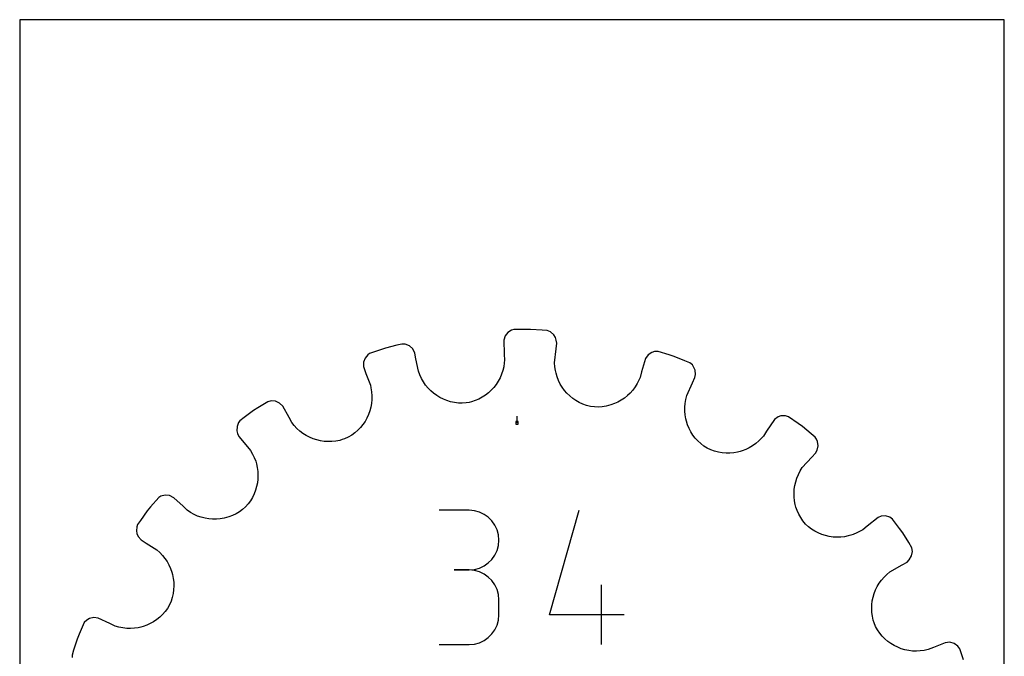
# Model space of a CAD drawing. Extents: x 0 to 216, y 0 to 279.
# Tile 2 of 2: x 0 to 216, y 140 to 279. Entities that reach past the tile are written whole.
import ezdxf

# ---------------------------------------------------------------- set-up
doc = ezdxf.new("R2010")
doc.units = 0

msp = doc.modelspace()

# ---------------------------------------------------------------- linework, layer by layer
at = {"layer": 'annotation', "color": 1}
for p, q in [((109.051908, 190.959435), (109.051908, 192.388185)), ((98.53168, 171.760015), (91.983149, 171.760015)), ((99.709449, 171.654301), (98.53168, 171.760015)), ((100.817689, 171.349649), (99.709449, 171.654301)), ((101.837967, 170.864795), (100.817689, 171.349649)), ((102.751851, 170.218478), (101.837967, 170.864795)), ((116.138834, 148.860499), (122.678118, 171.794228)), ((103.540907, 169.429435), (102.751851, 170.218478)), ((104.186704, 168.516401), (103.540907, 169.429435)), ((104.670809, 167.498114), (104.186704, 168.516401)), ((104.974789, 166.393312), (104.670809, 167.498114)), ((105.080212, 165.220731), (104.974789, 166.393312)), ((104.974789, 164.042645), (105.080212, 165.220731)), ((105.080212, 165.220731), (105.080212, 165.220731)), ((104.186704, 161.912047), (104.670809, 162.933555)), ((104.670809, 162.933555), (104.974789, 164.042645)), ((101.837967, 159.558858), (102.751851, 160.206113)), ((102.751851, 160.206113), (103.540907, 160.996705)), ((103.540907, 160.996705), (104.186704, 161.912047)), ((98.53168, 158.662953), (95.252791, 158.662953)), ((95.252791, 158.662953), (98.53168, 158.662953)), ((98.53168, 158.662953), (99.709449, 158.768693)), ((99.709449, 158.557238), (98.53168, 158.662953)), ((98.53168, 158.662953), (98.53168, 158.662953)), ((99.709449, 158.768693), (100.817689, 159.073523)), ((100.817689, 158.252586), (99.709449, 158.557238)), ((100.817689, 159.073523), (101.837967, 159.558858)), ((101.837967, 157.767733), (100.817689, 158.252586)), ((102.751851, 157.121416), (101.837967, 157.767733)), ((103.540907, 156.332372), (102.751851, 157.121416)), ((104.186704, 155.419338), (103.540907, 156.332372)), ((104.670809, 154.401052), (104.186704, 155.419338)), ((104.974789, 153.29625), (104.670809, 154.401052)), ((105.080212, 152.123668), (104.974789, 153.29625)), ((127.604774, 142.30457), (127.604774, 155.401633)), ((105.080212, 148.844779), (105.080212, 152.123668)), ((105.080212, 152.123668), (105.080212, 152.123668)), ((104.670809, 146.56665), (104.974789, 147.671711)), ((104.974789, 147.671711), (105.080212, 148.844779)), ((132.512936, 148.860499), (116.138834, 148.860499)), ((103.540907, 144.635314), (104.186704, 145.548287)), ((104.186704, 145.548287), (104.670809, 146.56665)), ((99.709449, 142.411148), (100.817689, 142.715648)), ((100.817689, 142.715648), (101.837967, 143.200304)), ((101.837967, 143.200304), (102.751851, 143.846423)), ((102.751851, 143.846423), (103.540907, 144.635314)), ((91.983149, 142.305495), (98.53168, 142.305495)), ((98.53168, 142.305495), (99.709449, 142.411148)), ((98.53168, 142.305495), (98.53168, 142.305495))]:
    msp.add_line(p, q, dxfattribs=at)
at = {"layer": 'boundary', "color": 5}
for p, q in [((106.459638, 210.006819), (106.14011, 209.070991)), ((107.069065, 210.761918), (106.459638, 210.006819)), ((107.827388, 211.243831), (107.069065, 210.761918)), ((108.316122, 211.397854), (107.827388, 211.243831)), ((110.851137, 211.42427), (108.316122, 211.397854)), ((112.007266, 211.436317), (110.851137, 211.42427)), ((114.536542, 211.263684), (112.007266, 211.436317)), ((115.690053, 211.184952), (114.536542, 211.263684)), ((116.387554, 210.920202), (115.690053, 211.184952)), ((117.131107, 210.276567), (116.387554, 210.920202)), ((117.463302, 209.689113), (117.131107, 210.276567)), ((117.666575, 209.108899), (117.463302, 209.689113)), ((80.224227, 207.338126), (77.821432, 206.530003)), ((82.682858, 207.955876), (80.224227, 207.338126)), ((83.804152, 208.237609), (82.682858, 207.955876)), ((84.549344, 208.200872), (83.804152, 208.237609)), ((85.455806, 207.818905), (84.549344, 208.200872)), ((86.179901, 207.154709), (85.455806, 207.818905)), ((106.14011, 209.070991), (106.243919, 205.986226)), ((117.628048, 207.164842), (117.780093, 208.424134)), ((117.780093, 208.424134), (117.666575, 209.108899)), ((75.73609, 205.170992), (75.38965, 204.26445)), ((76.308526, 205.863778), (75.73609, 205.170992)), ((76.725604, 206.161447), (76.308526, 205.863778)), ((77.821432, 206.530003), (76.725604, 206.161447)), ((86.645235, 206.25765), (86.179901, 207.154709)), ((86.889759, 205.013014), (86.645235, 206.25765)), ((106.243919, 205.986226), (106.323076, 204.720204)), ((117.303536, 204.128107), (117.628048, 207.164842)), ((137.783147, 205.866543), (137.190157, 205.075422)), ((138.596441, 206.396867), (137.783147, 205.866543)), ((139.232808, 206.622774), (138.596441, 206.396867)), ((139.978733, 206.61607), (139.232808, 206.622774)), ((142.3979, 205.857872), (139.978733, 206.61607)), ((143.501194, 205.512085), (142.3979, 205.857872)), ((145.853374, 204.566375), (143.501194, 205.512085)), ((75.38965, 204.26445), (75.37497, 203.275766)), ((75.37497, 203.275766), (75.870568, 201.781048)), ((87.42592, 202.283934), (86.889759, 205.013014)), ((106.138386, 203.257805), (105.936547, 202.421516)), ((106.268429, 204.118442), (106.138386, 203.257805)), ((106.323076, 204.720204), (106.268429, 204.118442)), ((117.355407, 203.254198), (117.303536, 204.128107)), ((117.481374, 202.399372), (117.355407, 203.254198)), ((137.190157, 205.075422), (136.335716, 202.109627)), ((146.926119, 204.135072), (145.853374, 204.566375)), ((147.507544, 203.667504), (146.926119, 204.135072)), ((147.856788, 203.089544), (147.507544, 203.667504)), ((148.07726, 202.524235), (147.856788, 203.089544)), ((75.870568, 201.781048), (76.893435, 199.194721)), ((87.724566, 201.455901), (87.42592, 202.283934)), ((88.089232, 200.668622), (87.724566, 201.455901)), ((105.330393, 200.836596), (104.932239, 200.094971)), ((105.666129, 201.613185), (105.330393, 200.836596)), ((105.936547, 202.421516), (105.666129, 201.613185)), ((117.601724, 201.822147), (117.481374, 202.399372)), ((117.846497, 201.007576), (117.601724, 201.822147)), ((118.157486, 200.221479), (117.846497, 201.007576)), ((136.019756, 200.881051), (135.781868, 200.325611)), ((136.335716, 202.109627), (136.019756, 200.881051)), ((147.526836, 199.712588), (148.060645, 200.863343)), ((148.060645, 200.863343), (148.164208, 201.549653)), ((148.164208, 201.549653), (148.07726, 202.524235)), ((76.893435, 199.194721), (77.02754, 198.60549)), ((88.515598, 199.923697), (88.089232, 200.668622)), ((89.000158, 199.224561), (88.515598, 199.923697)), ((89.538986, 198.573365), (89.000158, 199.224561)), ((103.960897, 198.729732), (103.394309, 198.11393)), ((104.474583, 199.391271), (103.960897, 198.729732)), ((104.932239, 200.094971), (104.474583, 199.391271)), ((118.532056, 199.468344), (118.157486, 200.221479)), ((118.967004, 198.750674), (118.532056, 199.468344)), ((119.4599, 198.073614), (118.967004, 198.750674)), ((134.941685, 198.814208), (134.434762, 198.129054)), ((135.392156, 199.547318), (134.941685, 198.814208)), ((135.781868, 200.325611), (135.392156, 199.547318)), ((146.279682, 196.924615), (147.526836, 199.712588)), ((77.02754, 198.60549), (77.169601, 197.746715)), ((77.169601, 197.746715), (77.235958, 196.889033)), ((77.235958, 196.889033), (77.228657, 196.03673)), ((90.12785, 197.972416), (89.538986, 198.573365)), ((90.763228, 197.424411), (90.12785, 197.972416)), ((91.441083, 196.932293), (90.763228, 197.424411)), ((92.15788, 196.498775), (91.441083, 196.932293)), ((92.909261, 196.125478), (92.15788, 196.498775)), ((101.406836, 196.573198), (100.658927, 196.173517)), ((102.114047, 197.031963), (101.406836, 196.573198)), ((102.777713, 197.546847), (102.114047, 197.031963)), ((103.394309, 198.11393), (102.777713, 197.546847)), ((120.007099, 197.43914), (119.4599, 198.073614)), ((120.606576, 196.852169), (120.007099, 197.43914)), ((121.255047, 196.316021), (120.606576, 196.852169)), ((133.267478, 196.911799), (132.615037, 196.384266)), ((133.875375, 197.494192), (133.267478, 196.911799)), ((134.434762, 198.129054), (133.875375, 197.494192)), ((146.058919, 196.077428), (146.279682, 196.924615)), ((54.389967, 195.58113), (52.242294, 194.234097)), ((55.109992, 195.77677), (54.389967, 195.58113)), ((56.089866, 195.693421), (55.109992, 195.77677)), ((56.983635, 195.285447), (56.089866, 195.693421)), ((57.703574, 194.576059), (56.983635, 195.285447)), ((59.05692, 192.146119), (57.703574, 194.576059)), ((77.000047, 194.365588), (76.782171, 193.555381)), ((77.149338, 195.194183), (77.000047, 194.365588)), ((77.228657, 196.03673), (77.149338, 195.194183)), ((93.691575, 195.815903), (92.909261, 196.125478)), ((94.501037, 195.572138), (93.691575, 195.815903)), ((95.333662, 195.397105), (94.501037, 195.572138)), ((96.18587, 195.293528), (95.333662, 195.397105)), ((97.053169, 195.263094), (96.18587, 195.293528)), ((97.931842, 195.308602), (97.053169, 195.263094)), ((98.523259, 195.431597), (97.931842, 195.308602)), ((99.053184, 195.565903), (98.523259, 195.431597)), ((99.873361, 195.836626), (99.053184, 195.565903)), ((100.658927, 196.173517), (99.873361, 195.836626)), ((121.949462, 195.833881), (121.255047, 196.316021)), ((122.687233, 195.410206), (121.949462, 195.833881)), ((123.465423, 195.04811), (122.687233, 195.410206)), ((124.281137, 194.751484), (123.465423, 195.04811)), ((125.131199, 194.523565), (124.281137, 194.751484)), ((126.005058, 194.427176), (125.131199, 194.523565)), ((126.872354, 194.408158), (126.005058, 194.427176)), ((127.728247, 194.463069), (126.872354, 194.408158)), ((128.569029, 194.590141), (127.728247, 194.463069)), ((129.133354, 194.72532), (128.569029, 194.590141)), ((129.640908, 194.869703), (129.133354, 194.72532)), ((130.431129, 195.154232), (129.640908, 194.869703)), ((131.192881, 195.503091), (130.431129, 195.154232)), ((131.922204, 195.913886), (131.192881, 195.503091)), ((132.615037, 196.384266), (131.922204, 195.913886)), ((145.844993, 194.373325), (145.91453, 195.225453)), ((145.848634, 193.525283), (145.844993, 194.373325)), ((145.91453, 195.225453), (146.058919, 196.077428)), ((51.262817, 193.619764), (49.227488, 192.108316)), ((52.242294, 194.234097), (51.262817, 193.619764)), ((76.498017, 192.767707), (76.149546, 192.006681)), ((76.782171, 193.555381), (76.498017, 192.767707)), ((145.923582, 192.685111), (145.848634, 193.525283)), ((146.068258, 191.857475), (145.923582, 192.685111)), ((166.294454, 192.249881), (165.485876, 191.680527)), ((166.923699, 192.494306), (166.294454, 192.249881)), ((167.906655, 192.520868), (166.923699, 192.494306)), ((168.614142, 192.284138), (167.906655, 192.520868)), ((170.680534, 190.815418), (168.614142, 192.284138)), ((47.664254, 190.171609), (47.614889, 189.202336)), ((47.994317, 191.007235), (47.664254, 190.171609)), ((48.299248, 191.418999), (47.994317, 191.007235)), ((49.227488, 192.108316), (48.299248, 191.418999)), ((59.674132, 191.03791), (59.05692, 192.146119)), ((60.214079, 190.342969), (59.674132, 191.03791)), ((60.804286, 189.706601), (60.214079, 190.342969)), ((75.266221, 190.582127), (74.735481, 189.927007)), ((75.7384, 191.276688), (75.266221, 190.582127)), ((76.149546, 192.006681), (75.7384, 191.276688)), ((146.200151, 191.296406), (146.068258, 191.857475)), ((146.459647, 190.500415), (146.200151, 191.296406)), ((146.784344, 189.728123), (146.459647, 190.500415)), ((165.485876, 191.680527), (163.75668, 189.123789)), ((171.622941, 190.145588), (170.680534, 190.815418)), ((173.56771, 188.519211), (171.622941, 190.145588)), ((47.614889, 189.202336), (47.757216, 188.604247)), ((47.757216, 188.604247), (48.031551, 187.96665)), ((48.031551, 187.96665), (48.839702, 186.988986)), ((61.43959, 189.130487), (60.804286, 189.706601)), ((62.116419, 188.615049), (61.43959, 189.130487)), ((62.830319, 188.161894), (62.116419, 188.615049)), ((63.575996, 187.772464), (62.830319, 188.161894)), ((72.808131, 188.241802), (72.060706, 187.787435)), ((73.504469, 188.752591), (72.808131, 188.241802)), ((74.147741, 189.315658), (73.504469, 188.752591)), ((74.735481, 189.927007), (74.147741, 189.315658)), ((147.172794, 188.984145), (146.784344, 189.728123)), ((147.624015, 188.274311), (147.172794, 188.984145)), ((148.135382, 187.60085), (147.624015, 188.274311)), ((163.076547, 188.05299), (162.678821, 187.598468)), ((163.75668, 189.123789), (163.076547, 188.05299)), ((174.45465, 187.777479), (173.56771, 188.519211)), ((48.839702, 186.988986), (50.611716, 184.845287)), ((64.349559, 187.447972), (63.575996, 187.772464)), ((65.146261, 187.189493), (64.349559, 187.447972)), ((65.962164, 186.998192), (65.146261, 187.189493)), ((66.79205, 186.875624), (65.962164, 186.998192)), ((67.631921, 186.82283), (66.79205, 186.875624)), ((68.477194, 186.841175), (67.631921, 186.82283)), ((69.323213, 186.931912), (68.477194, 186.841175)), ((70.165423, 187.09639), (69.323213, 186.931912)), ((70.738443, 187.260676), (70.165423, 187.09639)), ((71.257197, 187.434323), (70.738443, 187.260676)), ((72.060706, 187.787435), (71.257197, 187.434323)), ((148.706239, 186.970191), (148.135382, 187.60085)), ((149.334271, 186.385111), (148.706239, 186.970191)), ((150.018275, 185.850843), (149.334271, 186.385111)), ((150.756308, 185.371492), (150.018275, 185.850843)), ((160.71899, 185.925891), (159.9907, 185.494843)), ((161.412782, 186.420712), (160.71899, 185.925891)), ((162.067676, 186.978717), (161.412782, 186.420712)), ((162.678821, 187.598468), (162.067676, 186.978717)), ((174.735233, 187.348837), (174.45465, 187.777479)), ((174.933252, 186.853454), (174.735233, 187.348837)), ((174.833107, 184.935943), (175.051713, 185.889861)), ((175.051713, 185.889861), (174.933252, 186.853454)), ((50.611716, 184.845287), (51.062288, 184.089799)), ((51.062288, 184.089799), (51.440379, 183.308875)), ((151.558063, 185.010226), (150.756308, 185.371492)), ((152.37652, 184.723508), (151.558063, 185.010226)), ((153.207592, 184.511286), (152.37652, 184.723508)), ((154.04656, 184.372344), (153.207592, 184.511286)), ((154.889092, 184.305998), (154.04656, 184.372344)), ((155.730328, 184.310351), (154.889092, 184.305998)), ((156.565679, 184.384857), (155.730328, 184.310351)), ((157.390912, 184.528789), (156.565679, 184.384857)), ((157.94739, 184.674531), (157.390912, 184.528789)), ((158.449014, 184.828587), (157.94739, 184.674531)), ((159.232639, 185.12884), (158.449014, 184.828587)), ((159.9907, 185.494843), (159.232639, 185.12884)), ((173.659489, 183.386095), (174.522765, 184.315602)), ((174.522765, 184.315602), (174.833107, 184.935943)), ((51.440379, 183.308875), (51.746197, 182.50704)), ((51.746197, 182.50704), (51.906834, 181.945313)), ((51.906834, 181.945313), (52.091536, 181.119595)), ((171.611892, 181.119928), (173.659489, 183.386095)), ((52.091536, 181.119595), (52.205226, 180.285563)), ((52.205226, 180.285563), (52.248729, 179.447507)), ((52.248729, 179.447507), (52.221819, 178.610656)), ((170.409979, 178.827647), (170.739603, 179.616784)), ((170.739603, 179.616784), (171.140213, 180.382495)), ((171.140213, 180.382495), (171.611892, 181.119928)), ((52.125578, 177.779174), (51.96003, 176.957895)), ((52.221819, 178.610656), (52.125578, 177.779174)), ((169.844835, 176.365867), (169.962693, 177.197451)), ((169.962693, 177.197451), (170.151103, 178.01982)), ((170.151103, 178.01982), (170.409979, 178.827647)), ((31.907935, 175.086862), (30.950468, 174.863197)), ((32.884959, 174.974642), (31.907935, 175.086862)), ((33.788215, 174.522765), (32.884959, 174.974642)), ((51.423341, 175.364282), (51.052971, 174.601363)), ((51.725504, 176.151507), (51.423341, 175.364282)), ((51.96003, 176.957895), (51.725504, 176.151507)), ((169.797171, 175.529313), (169.844835, 176.365867)), ((169.819384, 174.692514), (169.797171, 175.529313)), ((30.521826, 174.582614), (28.699961, 172.50988)), ((30.950468, 174.863197), (30.521826, 174.582614)), ((35.826321, 172.62988), (33.788215, 174.522765)), ((50.11089, 173.16611), (49.540153, 172.503032)), ((50.615344, 173.867103), (50.11089, 173.16611)), ((51.052971, 174.601363), (50.615344, 173.867103)), ((169.911405, 173.860076), (169.819384, 174.692514)), ((170.073171, 173.036838), (169.911405, 173.860076)), ((170.217152, 172.477525), (170.073171, 173.036838)), ((27.958229, 171.622941), (26.489509, 169.556549)), ((28.699961, 172.50988), (27.958229, 171.622941)), ((36.755828, 171.766603), (35.826321, 172.62988)), ((37.483951, 171.272658), (36.755828, 171.766603)), ((38.241798, 170.849803), (37.483951, 171.272658)), ((39.024753, 170.497968), (38.241798, 170.849803)), ((46.667598, 170.604717), (45.876268, 170.30443)), ((47.43608, 170.973959), (46.667598, 170.604717)), ((48.17711, 171.411988), (47.43608, 170.973959)), ((48.885334, 171.918843), (48.17711, 171.411988)), ((49.540153, 172.503032), (48.885334, 171.918843)), ((170.495802, 171.679431), (170.217152, 172.477525)), ((170.843532, 170.902931), (170.495802, 171.679431)), ((171.259943, 170.152032), (170.843532, 170.902931)), ((25.819678, 168.614142), (25.657097, 168.128252)), ((26.489509, 169.556549), (25.819678, 168.614142)), ((39.827445, 170.217047), (39.024753, 170.497968)), ((40.646533, 170.006509), (39.827445, 170.217047)), ((41.476092, 169.866621), (40.646533, 170.006509)), ((42.312118, 169.797065), (41.476092, 169.866621)), ((43.14983, 169.797405), (42.312118, 169.797065)), ((43.984626, 169.867576), (43.14983, 169.797405)), ((44.811897, 170.007507), (43.984626, 169.867576)), ((45.371209, 170.151487), (44.811897, 170.007507)), ((45.876268, 170.30443), (45.371209, 170.151487)), ((171.745375, 169.432641), (171.259943, 170.152032)), ((172.299203, 168.748902), (171.745375, 169.432641)), ((172.949963, 168.157497), (172.299203, 168.748902)), ((188.257435, 170.197381), (185.822951, 168.300252)), ((188.895032, 170.471716), (188.257435, 170.197381)), ((189.876155, 170.526669), (188.895032, 170.471716)), ((190.819445, 170.248567), (189.876155, 170.526669)), ((191.419, 169.804569), (190.819445, 170.248567)), ((192.930447, 167.76924), (191.419, 169.804569)), ((25.657097, 168.128252), (25.601191, 167.231578)), ((25.601191, 167.231578), (25.720984, 166.636723)), ((25.720984, 166.636723), (25.965408, 166.007478)), ((173.640049, 167.632079), (172.949963, 168.157497)), ((174.364959, 167.17359), (173.640049, 167.632079)), ((175.119719, 166.781706), (174.364959, 167.17359)), ((175.900526, 166.458511), (175.119719, 166.781706)), ((176.701825, 166.202464), (175.900526, 166.458511)), ((182.250856, 166.284359), (181.689129, 166.123722)), ((182.758188, 166.453407), (182.250856, 166.284359)), ((183.553474, 166.781863), (182.758188, 166.453407)), ((184.326431, 167.182656), (183.553474, 166.781863)), ((184.845287, 167.492101), (184.326431, 167.182656)), ((185.822951, 168.300252), (184.845287, 167.492101)), ((193.619764, 166.841), (192.930447, 167.76924)), ((194.966797, 164.693326), (193.619764, 166.841)), ((25.965408, 166.007478), (26.632114, 165.247991)), ((26.632114, 165.247991), (27.702913, 164.567858)), ((27.702913, 164.567858), (30.050827, 163.076547)), ((177.519372, 166.015127), (176.701825, 166.202464)), ((178.348833, 165.897355), (177.519372, 166.015127)), ((179.184749, 165.848324), (178.348833, 165.897355)), ((180.023652, 165.869919), (179.184749, 165.848324)), ((180.85985, 165.961457), (180.023652, 165.869919)), ((181.689129, 166.123722), (180.85985, 165.961457)), ((195.642408, 163.488326), (194.966797, 164.693326)), ((30.050827, 163.076547), (30.71264, 162.497432)), ((30.71264, 162.497432), (31.313208, 161.871679)), ((195.565637, 161.734007), (195.750664, 162.686911)), ((195.750664, 162.686911), (195.642408, 163.488326)), ((31.313208, 161.871679), (31.851801, 161.203495)), ((31.851801, 161.203495), (32.32666, 160.498024)), ((32.32666, 160.498024), (32.737727, 159.759327)), ((190.820243, 158.260564), (193.467851, 159.783031)), ((193.467851, 159.783031), (194.576059, 160.400243)), ((194.576059, 160.400243), (195.063255, 160.894684)), ((195.063255, 160.894684), (195.565637, 161.734007)), ((32.737727, 159.759327), (33.083177, 158.992435)), ((33.083177, 158.992435), (33.362818, 158.201179)), ((33.362818, 158.201179), (33.50856, 157.644702)), ((33.50856, 157.644702), (33.673877, 156.824156)), ((189.526153, 157.100543), (190.143648, 157.704875)), ((190.143648, 157.704875), (190.820243, 158.260564)), ((33.673877, 156.824156), (33.770129, 155.991974)), ((33.770129, 155.991974), (33.796455, 155.152582)), ((188.039918, 155.039939), (188.473114, 155.763792)), ((188.473114, 155.763792), (188.969044, 156.452233)), ((188.969044, 156.452233), (189.526153, 157.100543)), ((33.63605, 153.470371), (33.446781, 152.636826)), ((33.752253, 154.310455), (33.63605, 153.470371)), ((33.796455, 155.152582), (33.752253, 154.310455)), ((187.129574, 152.702001), (187.367012, 153.504717)), ((187.367012, 153.504717), (187.670828, 154.285528)), ((187.670828, 154.285528), (188.039918, 155.039939)), ((33.183395, 151.814417), (32.845479, 151.007431)), ((33.446781, 152.636826), (33.183395, 151.814417)), ((186.859088, 151.048705), (186.959802, 151.881718)), ((186.959802, 151.881718), (187.129574, 152.702001)), ((31.886048, 149.548512), (31.316884, 148.902949)), ((32.403115, 150.24944), (31.886048, 149.548512)), ((32.845479, 151.007431), (32.403115, 150.24944)), ((186.828576, 150.207142), (186.859088, 151.048705)), ((186.869596, 149.361635), (186.828576, 150.207142)), ((186.983429, 148.516809), (186.869596, 149.361635)), ((14.115195, 147.108231), (13.023036, 144.573939)), ((14.6999, 147.666822), (14.115195, 147.108231)), ((15.277859, 148.016066), (14.6999, 147.666822)), ((16.241163, 148.211439), (15.277859, 148.016066)), ((17.240474, 148.060645), (16.241163, 148.211439)), ((19.763705, 146.890176), (17.240474, 148.060645)), ((20.91446, 146.356367), (19.763705, 146.890176)), ((28.60872, 146.906014), (27.845297, 146.561348)), ((29.342004, 147.314125), (28.60872, 146.906014)), ((30.040445, 147.784184), (29.342004, 147.314125)), ((30.7005, 148.314184), (30.040445, 147.784184)), ((31.316884, 148.902949), (30.7005, 148.314184)), ((187.171315, 147.67706), (186.983429, 148.516809)), ((187.335602, 147.104041), (187.171315, 147.67706)), ((187.650787, 146.28218), (187.335602, 147.104041)), ((21.759694, 146.111535), (20.91446, 146.356367)), ((22.611164, 145.943549), (21.759694, 146.111535)), ((23.464246, 145.850902), (22.611164, 145.943549)), ((24.314283, 145.832034), (23.464246, 145.850902)), ((25.157949, 145.885034), (24.314283, 145.832034)), ((25.990459, 146.008105), (25.157949, 145.885034)), ((26.551527, 146.14), (25.990459, 146.008105)), ((27.056728, 146.28143), (26.551527, 146.14)), ((27.845297, 146.561348), (27.056728, 146.28143)), ((188.087059, 145.51891), (187.650787, 146.28218)), ((188.581103, 144.806228), (188.087059, 145.51891)), ((189.128608, 144.145729), (188.581103, 144.806228)), ((12.591732, 143.501194), (11.833534, 141.082028)), ((13.023036, 144.573939), (12.591732, 143.501194)), ((189.725799, 143.54023), (189.128608, 144.145729)), ((190.368189, 142.991429), (189.725799, 143.54023)), ((191.051223, 142.50029), (190.368189, 142.991429)), ((191.771059, 142.069681), (191.051223, 142.50029)), ((202.960579, 142.699741), (200.374252, 141.676875)), ((203.966868, 142.792666), (202.960579, 142.699741)), ((204.916951, 142.542044), (203.966868, 142.792666)), ((205.728022, 141.985505), (204.916951, 142.542044)), ((11.833534, 141.082028), (11.487747, 139.978734)), ((192.523326, 141.701214), (191.771059, 142.069681)), ((193.303555, 141.396587), (192.523326, 141.701214)), ((194.107555, 141.157325), (193.303555, 141.396587)), ((194.931371, 140.98634), (194.107555, 141.157325)), ((195.770446, 140.884618), (194.931371, 140.98634)), ((196.620602, 140.854422), (195.770446, 140.884618)), ((197.477615, 140.897321), (196.620602, 140.854422)), ((198.336763, 141.015115), (197.477615, 140.897321)), ((199.19472, 141.210382), (198.336763, 141.015115)), ((200.374252, 141.676875), (199.19472, 141.210382)), ((206.161447, 141.378212), (205.728022, 141.985505)), ((206.96957, 138.975418), (206.161447, 141.378212)), ((11.487747, 139.978734), (11.483142, 139.466444))]:
    msp.add_line(p, q, dxfattribs=at)
at = {"layer": 'frame', "color": 5}
for p, q in [((215.9, 279.4), (0, 279.4)), ((0, 279.4), (0, 0)), ((215.9, 0), (215.9, 279.4))]:
    msp.add_line(p, q, dxfattribs=at)
at = {"layer": 'hole', "color": 5}
for p, q in [((109.337658, 191.245185), (108.766158, 191.245185)), ((108.766158, 191.245185), (108.766158, 190.673685)), ((108.766158, 190.673685), (109.337658, 190.673685)), ((109.337658, 190.673685), (109.337658, 191.245185))]:
    msp.add_line(p, q, dxfattribs=at)

doc.saveas('drawing.dxf')
